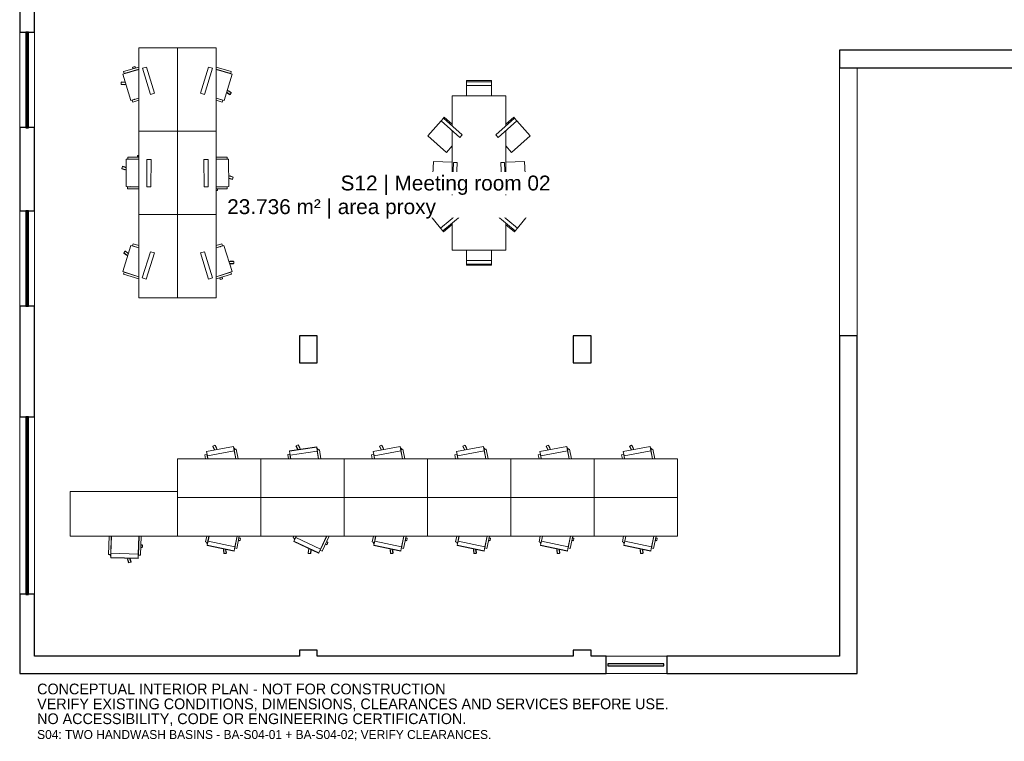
# Model space of a CAD drawing. Header units: millimetres. Extents: x -1370 to 26536, y -1139 to 22968.
# Tile 1 of 4: x 7 to 16546, y -1139 to 10981. Entities that reach past the tile are written whole.
import ezdxf

# ---------------------------------------------------------------- set-up
doc = ezdxf.new("R2010")
doc.units = ezdxf.units.MM
for name, color, linetype, lineweight in [('A-GENM-____-MCUT', 13, 'Continuous', 25), ('A-GENM-____-OTLN', 13, 'Continuous', 9), ('A-NOTE-CONCEPT', 8, 'Continuous', 25), ('G-____-____-TEXT', 231, 'Continuous', 9)]:
    doc.layers.add(name, color=color, linetype=linetype, lineweight=lineweight)
doc.styles.add('Arial', font='arial.ttf', dxfattribs={"height": 250})

msp = doc.modelspace()

# ---------------------------------------------------------------- linework, layer by layer
at = {"layer": 'A-GENM-____-MCUT'}
for p, q in [((7, 13450), (7, 10770)), ((257, 10770), (257, 13450)), ((7, 10770), (257, 10770)), ((154, 10773), (109, 10773)), ((109, 10773), (109, 10727)), ((140, 10770), (122, 10770)), ((122, 10770), (122, 10727)), ((140, 10727), (140, 10770)), ((154, 10727), (154, 10773)), ((109, 10727), (122, 10727)), ((122, 10727), (122, 9983)), ((122, 10727), (140, 10727)), ((140, 9983), (140, 10727)), ((140, 10727), (154, 10727)), ((19916, 10470), (13776, 10470)), ((13776, 10470), (13776, 10170)), ((13776, 10170), (19077, 10170)), ((122, 9983), (109, 9983)), ((109, 9983), (109, 9958)), ((109, 9958), (122, 9958)), ((140, 9983), (122, 9983)), ((122, 9983), (122, 9958)), ((122, 9958), (122, 9212)), ((122, 9958), (140, 9958)), ((154, 9983), (140, 9983)), ((140, 9958), (140, 9983)), ((140, 9212), (140, 9958)), ((140, 9958), (154, 9958)), ((154, 9958), (154, 9983)), ((257, 9170), (7, 9170)), ((7, 9170), (7, 7770)), ((122, 9212), (109, 9212)), ((109, 9212), (109, 9167)), ((109, 9167), (154, 9167)), ((140, 9212), (122, 9212)), ((122, 9212), (122, 9170)), ((122, 9170), (140, 9170)), ((154, 9212), (140, 9212)), ((140, 9170), (140, 9212)), ((154, 9167), (154, 9212)), ((257, 7770), (257, 9170)), ((7, 7770), (257, 7770)), ((154, 7773), (109, 7773)), ((109, 7773), (109, 7727)), ((109, 7727), (122, 7727)), ((140, 7770), (122, 7770)), ((122, 7770), (122, 7727)), ((122, 7727), (122, 6983)), ((122, 7727), (140, 7727)), ((140, 7727), (140, 7770)), ((140, 6983), (140, 7727)), ((140, 7727), (154, 7727)), ((154, 7727), (154, 7773)), ((122, 6983), (109, 6983)), ((109, 6983), (109, 6957)), ((109, 6957), (122, 6957)), ((140, 6983), (122, 6983)), ((122, 6983), (122, 6957)), ((122, 6957), (122, 6213)), ((122, 6957), (140, 6957)), ((154, 6983), (140, 6983)), ((140, 6957), (140, 6983)), ((140, 6213), (140, 6957)), ((140, 6957), (154, 6957)), ((154, 6957), (154, 6983)), ((7, 6170), (7, 4310)), ((257, 6170), (7, 6170)), ((122, 6213), (109, 6213)), ((109, 6213), (109, 6168)), ((109, 6168), (154, 6168)), ((140, 6213), (122, 6213)), ((122, 6213), (122, 6170)), ((122, 6170), (140, 6170)), ((154, 6213), (140, 6213)), ((140, 6170), (140, 6213)), ((154, 6168), (154, 6213)), ((257, 4310), (257, 6170)), ((4706, 5670), (4706, 5220)), ((5006, 5670), (4706, 5670)), ((5006, 5220), (5006, 5670)), ((9306, 5670), (9306, 5220)), ((9606, 5670), (9306, 5670)), ((9606, 5220), (9606, 5670)), ((14076, 5670), (13776, 5670)), ((13776, 5670), (13776, 290)), ((14076, 0), (14076, 5670)), ((4706, 5220), (5006, 5220)), ((9306, 5220), (9606, 5220)), ((7, 4310), (257, 4310)), ((154, 4312), (109, 4312)), ((109, 4312), (109, 4267)), ((140, 4310), (122, 4310)), ((122, 4310), (122, 4267)), ((140, 4267), (140, 4310)), ((154, 4267), (154, 4312)), ((109, 4267), (122, 4267)), ((122, 4267), (122, 3329)), ((122, 4267), (140, 4267)), ((140, 3329), (140, 4267)), ((140, 4267), (154, 4267)), ((122, 3329), (109, 3329)), ((109, 3329), (109, 3304)), ((140, 3329), (122, 3329)), ((122, 3329), (122, 3304)), ((154, 3329), (140, 3329)), ((140, 3304), (140, 3329)), ((154, 3304), (154, 3329)), ((109, 3304), (122, 3304)), ((122, 3304), (122, 2336)), ((122, 3304), (140, 3304)), ((140, 2336), (140, 3304)), ((140, 3304), (154, 3304)), ((122, 2336), (109, 2336)), ((109, 2336), (109, 2311)), ((140, 2336), (122, 2336)), ((122, 2336), (122, 2311)), ((154, 2336), (140, 2336)), ((140, 2311), (140, 2336)), ((154, 2311), (154, 2336)), ((109, 2311), (122, 2311)), ((122, 2311), (122, 1372)), ((122, 2311), (140, 2311)), ((140, 1372), (140, 2311)), ((140, 2311), (154, 2311)), ((257, 1330), (7, 1330)), ((7, 1330), (7, 0)), ((122, 1372), (109, 1372)), ((109, 1372), (109, 1327)), ((109, 1327), (154, 1327)), ((140, 1372), (122, 1372)), ((122, 1372), (122, 1330)), ((122, 1330), (140, 1330)), ((154, 1372), (140, 1372)), ((140, 1330), (140, 1372)), ((154, 1327), (154, 1372)), ((257, 290), (257, 1330)), ((5006, 390), (4706, 390)), ((4706, 390), (4706, 290)), ((5006, 290), (5006, 390)), ((9606, 390), (9306, 390)), ((9306, 390), (9306, 290)), ((9606, 290), (9606, 390)), ((4706, 290), (257, 290)), ((9306, 290), (5006, 290)), ((9856, 290), (9606, 290)), ((9856, 0), (9856, 290)), ((10876, 290), (10876, 0)), ((13776, 290), (10876, 290)), ((7, 0), (9856, 0)), ((10826, 163), (9886, 163)), ((9886, 163), (9886, 128)), ((9886, 128), (10826, 128)), ((10826, 128), (10826, 163)), ((10876, 0), (14076, 0))]:
    msp.add_line(p, q, dxfattribs=at)
at = {"layer": 'A-GENM-____-OTLN'}
for p, q in [((7, 10770), (7, 10170)), ((257, 10770), (257, 10225)), ((257, 10770), (257, 10225)), ((109, 9983), (109, 10727)), ((154, 9983), (154, 10727)), ((2007, 9109), (2007, 10509)), ((2007, 10509), (2657, 10509)), ((2657, 9109), (2657, 10509)), ((2657, 10509), (3307, 10509)), ((2657, 10509), (2657, 9109)), ((3307, 10509), (3307, 9109)), ((7, 10170), (7, 10130)), ((7, 10130), (7, 9170)), ((257, 10225), (257, 10170)), ((257, 10225), (257, 10170)), ((257, 10170), (257, 10131)), ((257, 10170), (257, 10131)), ((257, 10131), (257, 10130)), ((257, 10131), (257, 10130)), ((257, 9170), (257, 10130)), ((257, 9170), (257, 10130)), ((2007, 10146), (1739, 10066)), ((2007, 10185), (1753, 10109)), ((1763, 10076), (1753, 10109)), ((2007, 10149), (1763, 10076)), ((1906, 10181), (1901, 10180)), ((1908, 10156), (1901, 10180)), ((1939, 10194), (1905, 10184)), ((1913, 10157), (1905, 10184)), ((1924, 10121), (1923, 10124)), ((1947, 10167), (1939, 10194)), ((1944, 10193), (1939, 10191)), ((1951, 10169), (1944, 10193)), ((1957, 10131), (1957, 10134)), ((2137, 10185), (2070, 10165)), ((2202, 9725), (2070, 10165)), ((2269, 9745), (2137, 10185)), ((3177, 10185), (3045, 9745)), ((3244, 10165), (3112, 9725)), ((3177, 10185), (3244, 10165)), ((3307, 10185), (3561, 10109)), ((3307, 10149), (3551, 10076)), ((3307, 10146), (3574, 10066)), ((3561, 10109), (3551, 10076)), ((13776, 10169), (13776, 10170)), ((13776, 10170), (13776, 10169)), ((13776, 10169), (13776, 10130)), ((13776, 10169), (13776, 10130)), ((13776, 10130), (13776, 9964)), ((13776, 10130), (13776, 9964)), ((14076, 10170), (14076, 10130)), ((14076, 5670), (14076, 10130)), ((109, 9212), (109, 9958)), ((154, 9212), (154, 9958)), ((1712, 9930), (1711, 9895)), ((1781, 9929), (1712, 9930)), ((1770, 9934), (1715, 9935)), ((1715, 9935), (1715, 9930)), ((1872, 9625), (1739, 10066)), ((1770, 9934), (1770, 9929)), ((3574, 10066), (3442, 9625)), ((3506, 10086), (3509, 10088)), ((3512, 10085), (3515, 10086)), ((3551, 10073), (3548, 10077)), ((7932, 9958), (7512, 9958)), ((7512, 9958), (7512, 9938)), ((7932, 9938), (7512, 9938)), ((7512, 9938), (7512, 9878)), ((7932, 9958), (7932, 9938)), ((7932, 9938), (7932, 9878)), ((13776, 9964), (13776, 5670)), ((13776, 5670), (13776, 9964)), ((1791, 9893), (1711, 9895)), ((1714, 9895), (1714, 9890)), ((1769, 9889), (1714, 9890)), ((1769, 9894), (1769, 9889)), ((3483, 9763), (3540, 9724)), ((3494, 9798), (3560, 9753)), ((3512, 9785), (3515, 9789)), ((3515, 9789), (3560, 9758)), ((7932, 9878), (7512, 9878)), ((7512, 9878), (7512, 9705)), ((7932, 9878), (7932, 9705)), ((2007, 9666), (1872, 9625)), ((1895, 9633), (1899, 9631)), ((2007, 9663), (1896, 9630)), ((1906, 9597), (1896, 9630)), ((2007, 9627), (1906, 9597)), ((1933, 9644), (1932, 9641)), ((1939, 9646), (1938, 9643)), ((2269, 9745), (2202, 9725)), ((3045, 9745), (3112, 9725)), ((3307, 9666), (3442, 9625)), ((3307, 9663), (3417, 9630)), ((3307, 9627), (3407, 9597)), ((3417, 9630), (3407, 9597)), ((3489, 9752), (3492, 9756)), ((3489, 9752), (3535, 9721)), ((3535, 9721), (3538, 9725)), ((3540, 9724), (3560, 9753)), ((3557, 9754), (3560, 9758)), ((7272, 9198), (7272, 9705)), ((7272, 9705), (8172, 9705)), ((8172, 9705), (8172, 9198)), ((7085, 9284), (6860, 9029)), ((7125, 9328), (7085, 9284)), ((7399, 9005), (7085, 9284)), ((7138, 9343), (7125, 9328)), ((7439, 9050), (7125, 9328)), ((7272, 9225), (7138, 9343)), ((8320, 9328), (8005, 9050)), ((8359, 9283), (8045, 9005)), ((8306, 9343), (8172, 9225)), ((8306, 9343), (8320, 9328)), ((8320, 9328), (8359, 9283)), ((8359, 9283), (8584, 9029)), ((2007, 7709), (2007, 9109)), ((2007, 9109), (2657, 9109)), ((2657, 9109), (2007, 9109)), ((2657, 7709), (2657, 9109)), ((2657, 9109), (3307, 9109)), ((2657, 9109), (2657, 7709)), ((3307, 9109), (2657, 9109)), ((3307, 9109), (3307, 7709)), ((7272, 7642), (7272, 9118)), ((8172, 9118), (8172, 7642)), ((7174, 8751), (6860, 9029)), ((7439, 9050), (7399, 9005)), ((8005, 9050), (8045, 9005)), ((8584, 9029), (8270, 8751)), ((7272, 8861), (7174, 8751)), ((8172, 8861), (8270, 8751)), ((1795, 8178), (1798, 8638)), ((2007, 8636), (1798, 8638)), ((1823, 8640), (1824, 8675)), ((2007, 8639), (1823, 8640)), ((2007, 8674), (1824, 8675)), ((1986, 8674), (1986, 8699)), ((1991, 8699), (1986, 8699)), ((1991, 8674), (1991, 8701)), ((2007, 8701), (1991, 8701)), ((1991, 8636), (1991, 8639)), ((2140, 8175), (2143, 8635)), ((2213, 8634), (2143, 8635)), ((2210, 8174), (2213, 8634)), ((3100, 8634), (3170, 8635)), ((3100, 8634), (3104, 8174)), ((3170, 8635), (3174, 8175)), ((3307, 8674), (3490, 8675)), ((3307, 8639), (3490, 8640)), ((3307, 8636), (3515, 8638)), ((3445, 8637), (3446, 8640)), ((3451, 8637), (3453, 8640)), ((3491, 8637), (3487, 8640)), ((3490, 8675), (3490, 8640)), ((3515, 8638), (3519, 8178)), ((1732, 8516), (1721, 8483)), ((1797, 8457), (1721, 8483)), ((1724, 8482), (1722, 8477)), ((1774, 8460), (1722, 8477)), ((1797, 8494), (1732, 8516)), ((1736, 8520), (1735, 8515)), ((1788, 8503), (1736, 8520)), ((1776, 8465), (1774, 8460)), ((1788, 8503), (1787, 8498)), ((6937, 8181), (6956, 8600)), ((7272, 8586), (6956, 8600)), ((7276, 8165), (7295, 8585)), ((7355, 8582), (7295, 8585)), ((7336, 8163), (7355, 8582)), ((8089, 8582), (8149, 8585)), ((8089, 8582), (8108, 8163)), ((8149, 8585), (8168, 8165)), ((8172, 8586), (8488, 8600)), ((8488, 8600), (8507, 8181)), ((3517, 8358), (3594, 8334)), ((3518, 8321), (3583, 8300)), ((3527, 8313), (3528, 8318)), ((3527, 8313), (3579, 8296)), ((3539, 8351), (3540, 8356)), ((3540, 8356), (3593, 8339)), ((3579, 8296), (3581, 8301)), ((3583, 8300), (3594, 8334)), ((3591, 8334), (3593, 8339)), ((2007, 8176), (1795, 8178)), ((1820, 8177), (1823, 8175)), ((1820, 8140), (1820, 8175)), ((2007, 8174), (1820, 8175)), ((2007, 8139), (1820, 8140)), ((1859, 8177), (1858, 8175)), ((1866, 8177), (1864, 8175)), ((2210, 8174), (2140, 8175)), ((3104, 8174), (3174, 8175)), ((3307, 8176), (3519, 8178)), ((3307, 8174), (3494, 8175)), ((3307, 8139), (3494, 8140)), ((3307, 8111), (3327, 8111)), ((3326, 8176), (3326, 8174)), ((3327, 8139), (3327, 8111)), ((3327, 8114), (3332, 8114)), ((3332, 8139), (3332, 8114)), ((3494, 8175), (3494, 8140)), ((7272, 8165), (6937, 8181)), ((7336, 8163), (7276, 8165)), ((8108, 8163), (8168, 8165)), ((8172, 8165), (8507, 8181)), ((6860, 7745), (7186, 8011)), ((7272, 7905), (7186, 8011)), ((8172, 7905), (8258, 8011)), ((8258, 8011), (8584, 7745)), ((7, 7770), (7, 6170)), ((109, 6983), (109, 7727)), ((154, 6983), (154, 7727)), ((257, 7770), (257, 6170)), ((257, 6170), (257, 7770)), ((2657, 7709), (2007, 7709)), ((2007, 6309), (2007, 7709)), ((2007, 7709), (2657, 7709)), ((3307, 7709), (2657, 7709)), ((2657, 6309), (2657, 7709)), ((2657, 7709), (3307, 7709)), ((2657, 7709), (2657, 6309)), ((3307, 7709), (3307, 6309)), ((7076, 7481), (6860, 7745)), ((7076, 7481), (7401, 7747)), ((7114, 7435), (7439, 7701)), ((7439, 7701), (7401, 7747)), ((8005, 7701), (8043, 7747)), ((8005, 7701), (8330, 7435)), ((8043, 7747), (8368, 7481)), ((8368, 7481), (8584, 7745)), ((7114, 7435), (7076, 7481)), ((7126, 7419), (7272, 7539)), ((7272, 7109), (7272, 7565)), ((8172, 7564), (8172, 7109)), ((8172, 7538), (8318, 7419)), ((8330, 7435), (8368, 7481)), ((7126, 7419), (7114, 7435)), ((8318, 7419), (8330, 7435)), ((1737, 6750), (1875, 7189)), ((2007, 7147), (1875, 7189)), ((1900, 7183), (1911, 7217)), ((2007, 7150), (1900, 7183)), ((2007, 7186), (1911, 7217)), ((3307, 7186), (3403, 7217)), ((3307, 7147), (3438, 7189)), ((3307, 7150), (3414, 7183)), ((3371, 7167), (3372, 7170)), ((3377, 7169), (3378, 7172)), ((3403, 7217), (3414, 7183)), ((3415, 7181), (3411, 7182)), ((3438, 7189), (3576, 6750)), ((109, 6213), (109, 6957)), ((154, 6213), (154, 6957)), ((1758, 7062), (1755, 7058)), ((1800, 7026), (1755, 7058)), ((1777, 7092), (1756, 7063)), ((1821, 7017), (1756, 7063)), ((1832, 7052), (1777, 7092)), ((1782, 7094), (1779, 7090)), ((1826, 7062), (1782, 7094)), ((1803, 7030), (1800, 7026)), ((1826, 7062), (1823, 7058)), ((2066, 6646), (2205, 7085)), ((2133, 6625), (2271, 7064)), ((2271, 7064), (2205, 7085)), ((3042, 7064), (3109, 7085)), ((3042, 7064), (3181, 6625)), ((3109, 7085), (3247, 6646)), ((8172, 7109), (7272, 7109)), ((7512, 6936), (7512, 7109)), ((7932, 6936), (7932, 7109)), ((3522, 6922), (3602, 6921)), ((3533, 6887), (3602, 6886)), ((3544, 6881), (3544, 6886)), ((3544, 6881), (3599, 6881)), ((3545, 6921), (3545, 6926)), ((3545, 6926), (3600, 6926)), ((3599, 6881), (3599, 6886)), ((3600, 6921), (3600, 6926)), ((3602, 6886), (3602, 6921)), ((7512, 6876), (7512, 6936)), ((7512, 6936), (7932, 6936)), ((7512, 6876), (7932, 6876)), ((7512, 6856), (7512, 6876)), ((7512, 6856), (7932, 6856)), ((7932, 6876), (7932, 6936)), ((7932, 6856), (7932, 6876)), ((2007, 6665), (1737, 6750)), ((1750, 6707), (1760, 6740)), ((2007, 6626), (1750, 6707)), ((2007, 6662), (1760, 6740)), ((1761, 6742), (1763, 6739)), ((1799, 6730), (1796, 6729)), ((1805, 6729), (1802, 6727)), ((2133, 6625), (2066, 6646)), ((3181, 6625), (3247, 6646)), ((3307, 6665), (3576, 6750)), ((3307, 6662), (3553, 6740)), ((3307, 6626), (3564, 6707)), ((3359, 6681), (3360, 6679)), ((3366, 6644), (3373, 6620)), ((3371, 6646), (3379, 6619)), ((3373, 6620), (3378, 6622)), ((3379, 6619), (3412, 6630)), ((3393, 6692), (3394, 6690)), ((3404, 6656), (3412, 6630)), ((3409, 6658), (3416, 6634)), ((3412, 6632), (3416, 6634)), ((3553, 6740), (3564, 6707)), ((2657, 6309), (2007, 6309)), ((3307, 6309), (2657, 6309)), ((7, 4310), (7, 1330)), ((257, 4310), (257, 1330)), ((257, 4310), (257, 1330)), ((109, 3329), (109, 4267)), ((154, 3329), (154, 4267)), ((3597, 3815), (3145, 3731)), ((3598, 3810), (3146, 3727)), ((3254, 3816), (3250, 3813)), ((3276, 3765), (3250, 3813)), ((3284, 3834), (3253, 3818)), ((3286, 3758), (3253, 3818)), ((3322, 3764), (3284, 3834)), ((3290, 3835), (3285, 3832)), ((3316, 3786), (3290, 3835)), ((3597, 3815), (3598, 3810)), ((3598, 3810), (3611, 3741)), ((4996, 3808), (4540, 3741)), ((4653, 3821), (4648, 3819)), ((4673, 3770), (4648, 3819)), ((4683, 3839), (4652, 3823)), ((4682, 3762), (4652, 3823)), ((4719, 3767), (4683, 3839)), ((4689, 3839), (4684, 3837)), ((4713, 3790), (4689, 3839)), ((4996, 3808), (4996, 3803)), ((6397, 3815), (5945, 3731)), ((6398, 3810), (5946, 3727)), ((6054, 3816), (6050, 3813)), ((6076, 3765), (6050, 3813)), ((6084, 3834), (6053, 3818)), ((6086, 3758), (6053, 3818)), ((6122, 3764), (6084, 3834)), ((6090, 3835), (6085, 3832)), ((6116, 3786), (6090, 3835)), ((6397, 3815), (6398, 3810)), ((6398, 3810), (6411, 3741)), ((7797, 3815), (7345, 3731)), ((7798, 3810), (7346, 3727)), ((7454, 3816), (7450, 3813)), ((7476, 3765), (7450, 3813)), ((7484, 3834), (7453, 3818)), ((7486, 3758), (7453, 3818)), ((7522, 3764), (7484, 3834)), ((7490, 3835), (7485, 3832)), ((7516, 3786), (7490, 3835)), ((7797, 3815), (7798, 3810)), ((7798, 3810), (7811, 3741)), ((9197, 3815), (8745, 3731)), ((9198, 3810), (8746, 3727)), ((8854, 3816), (8850, 3813)), ((8876, 3765), (8850, 3813)), ((8884, 3834), (8853, 3818)), ((8886, 3758), (8853, 3818)), ((8922, 3764), (8884, 3834)), ((8890, 3835), (8885, 3832)), ((8916, 3786), (8890, 3835)), ((9197, 3815), (9198, 3810)), ((9198, 3810), (9211, 3741)), ((10597, 3815), (10145, 3731)), ((10598, 3810), (10146, 3727)), ((10254, 3816), (10250, 3813)), ((10276, 3765), (10250, 3813)), ((10284, 3834), (10253, 3818)), ((10286, 3758), (10253, 3818)), ((10322, 3764), (10284, 3834)), ((10290, 3835), (10285, 3832)), ((10316, 3786), (10290, 3835)), ((10597, 3815), (10598, 3810)), ((10598, 3810), (10611, 3741)), ((3153, 3677), (3118, 3671)), ((3118, 3671), (3130, 3608)), ((3145, 3731), (3146, 3727)), ((3146, 3727), (3159, 3658)), ((3153, 3677), (3165, 3608)), ((3611, 3741), (3159, 3658)), ((3159, 3658), (3168, 3608)), ((3281, 3767), (3276, 3765)), ((3316, 3786), (3311, 3784)), ((3625, 3769), (3602, 3791)), ((3609, 3752), (3611, 3754)), ((3644, 3768), (3610, 3761)), ((3610, 3761), (3638, 3608)), ((3610, 3746), (3612, 3748)), ((3611, 3741), (3636, 3608)), ((3620, 3763), (3625, 3769)), ((3626, 3764), (3623, 3767)), ((3644, 3768), (3674, 3608)), ((4546, 3686), (4511, 3681)), ((4511, 3681), (4522, 3608)), ((4540, 3741), (4541, 3736)), ((4996, 3803), (4541, 3736)), ((4541, 3736), (4551, 3667)), ((4546, 3686), (4557, 3608)), ((5006, 3734), (4551, 3667)), ((4551, 3667), (4560, 3608)), ((4677, 3772), (4673, 3770)), ((4713, 3790), (4709, 3787)), ((4996, 3803), (5006, 3734)), ((5022, 3760), (4999, 3783)), ((5005, 3744), (5007, 3746)), ((5041, 3759), (5006, 3754)), ((5006, 3754), (5027, 3608)), ((5006, 3738), (5008, 3740)), ((5006, 3734), (5025, 3608)), ((5016, 3755), (5022, 3760)), ((5022, 3756), (5020, 3759)), ((5041, 3759), (5063, 3608)), ((5953, 3677), (5918, 3671)), ((5918, 3671), (5930, 3608)), ((5945, 3731), (5946, 3727)), ((5946, 3727), (5959, 3658)), ((5953, 3677), (5965, 3608)), ((6411, 3741), (5959, 3658)), ((5959, 3658), (5968, 3608)), ((6081, 3767), (6076, 3765)), ((6116, 3786), (6111, 3784)), ((6425, 3769), (6402, 3791)), ((6409, 3752), (6411, 3754)), ((6444, 3768), (6410, 3761)), ((6410, 3761), (6438, 3608)), ((6410, 3746), (6412, 3748)), ((6411, 3741), (6436, 3608)), ((6420, 3763), (6425, 3769)), ((6426, 3764), (6423, 3767)), ((6444, 3768), (6474, 3608)), ((7353, 3677), (7318, 3671)), ((7318, 3671), (7330, 3608)), ((7345, 3731), (7346, 3727)), ((7346, 3727), (7359, 3658)), ((7353, 3677), (7365, 3608)), ((7811, 3741), (7359, 3658)), ((7359, 3658), (7368, 3608)), ((7481, 3767), (7476, 3765)), ((7516, 3786), (7511, 3784)), ((7825, 3769), (7802, 3791)), ((7809, 3752), (7811, 3754)), ((7844, 3768), (7810, 3761)), ((7810, 3761), (7838, 3608)), ((7810, 3746), (7812, 3748)), ((7811, 3741), (7836, 3608)), ((7820, 3763), (7825, 3769)), ((7826, 3764), (7823, 3767)), ((7844, 3768), (7874, 3608)), ((8753, 3677), (8718, 3671)), ((8718, 3671), (8730, 3608)), ((8745, 3731), (8746, 3727)), ((8746, 3727), (8759, 3658)), ((8753, 3677), (8765, 3608)), ((9211, 3741), (8759, 3658)), ((8759, 3658), (8768, 3608)), ((8881, 3767), (8876, 3765)), ((8916, 3786), (8911, 3784)), ((9225, 3769), (9202, 3791)), ((9209, 3752), (9211, 3754)), ((9244, 3768), (9210, 3761)), ((9210, 3761), (9238, 3608)), ((9210, 3746), (9212, 3748)), ((9211, 3741), (9236, 3608)), ((9220, 3763), (9225, 3769)), ((9226, 3764), (9223, 3767)), ((9244, 3768), (9274, 3608)), ((10153, 3677), (10118, 3671)), ((10118, 3671), (10130, 3608)), ((10145, 3731), (10146, 3727)), ((10146, 3727), (10159, 3658)), ((10153, 3677), (10165, 3608)), ((10611, 3741), (10159, 3658)), ((10159, 3658), (10168, 3608)), ((10281, 3767), (10276, 3765)), ((10316, 3786), (10311, 3784)), ((10625, 3769), (10602, 3791)), ((10609, 3752), (10611, 3754)), ((10644, 3768), (10610, 3761)), ((10610, 3761), (10638, 3608)), ((10610, 3746), (10612, 3748)), ((10611, 3741), (10636, 3608)), ((10620, 3763), (10625, 3769)), ((10626, 3764), (10623, 3767)), ((10644, 3768), (10674, 3608)), ((2657, 2958), (2657, 3608)), ((2657, 3608), (4057, 3608)), ((4057, 3608), (4057, 2958)), ((4057, 2958), (4057, 3608)), ((4057, 3608), (5457, 3608)), ((5457, 3608), (5457, 2958)), ((5457, 2958), (5457, 3608)), ((5457, 3608), (6857, 3608)), ((6857, 3608), (6857, 2958)), ((6857, 2958), (6857, 3608)), ((6857, 3608), (8257, 3608)), ((8257, 3608), (8257, 2958)), ((8257, 2958), (8257, 3608)), ((8257, 3608), (9657, 3608)), ((9657, 3608), (9657, 2958)), ((9657, 2958), (9657, 3608)), ((9657, 3608), (11057, 3608)), ((11057, 3608), (11057, 2958)), ((109, 2336), (109, 3304)), ((154, 2336), (154, 3304)), ((857, 2308), (857, 3058)), ((857, 3058), (2657, 3058)), ((2657, 3058), (2657, 2308)), ((2657, 2308), (2657, 2958)), ((2657, 2958), (4057, 2958)), ((4057, 2958), (2657, 2958)), ((4057, 2958), (4057, 2308)), ((4057, 2308), (4057, 2958)), ((4057, 2958), (5457, 2958)), ((5457, 2958), (4057, 2958)), ((5457, 2958), (5457, 2308)), ((5457, 2308), (5457, 2958)), ((5457, 2958), (6857, 2958)), ((6857, 2958), (5457, 2958)), ((6857, 2958), (6857, 2308)), ((6857, 2308), (6857, 2958)), ((6857, 2958), (8257, 2958)), ((8257, 2958), (6857, 2958)), ((8257, 2958), (8257, 2308)), ((8257, 2308), (8257, 2958)), ((8257, 2958), (9657, 2958)), ((9657, 2958), (8257, 2958)), ((9657, 2958), (9657, 2308)), ((9657, 2308), (9657, 2958)), ((9657, 2958), (11057, 2958)), ((11057, 2958), (9657, 2958)), ((11057, 2958), (11057, 2308)), ((109, 1372), (109, 2311)), ((154, 1372), (154, 2311)), ((2657, 2308), (857, 2308)), ((1501, 2001), (1511, 2308)), ((1536, 2000), (1546, 2308)), ((1539, 2020), (1548, 2308)), ((1548, 2300), (1546, 2302)), ((1548, 2294), (1546, 2296)), ((1999, 2006), (2009, 2308)), ((2001, 1986), (2011, 2308)), ((2004, 2158), (2006, 2158)), ((2036, 1985), (2046, 2308)), ((2041, 2157), (2069, 2156)), ((2042, 2162), (2067, 2161)), ((2066, 2156), (2067, 2161)), ((2068, 2121), (2069, 2156)), ((4057, 2308), (2657, 2308)), ((3130, 2209), (3150, 2308)), ((3130, 2209), (3164, 2202)), ((3154, 2204), (3147, 2201)), ((3147, 2201), (3161, 2172)), ((3148, 2206), (3150, 2203)), ((3156, 2148), (3157, 2153)), ((3157, 2153), (3171, 2221)), ((3157, 2153), (3608, 2061)), ((3164, 2202), (3186, 2308)), ((3169, 2211), (3166, 2210)), ((3170, 2217), (3167, 2216)), ((3171, 2221), (3188, 2308)), ((3171, 2221), (3622, 2130)), ((3620, 2109), (3660, 2308)), ((3622, 2130), (3658, 2308)), ((3645, 2245), (3647, 2244)), ((3652, 2279), (3654, 2278)), ((3654, 2102), (3696, 2308)), ((3681, 2232), (3705, 2227)), ((3682, 2237), (3709, 2232)), ((3689, 2271), (3716, 2266)), ((3690, 2276), (3714, 2271)), ((3705, 2227), (3706, 2232)), ((3709, 2232), (3716, 2266)), ((3713, 2266), (3714, 2271)), ((5457, 2308), (4057, 2308)), ((4601, 2281), (4614, 2308)), ((4601, 2281), (4633, 2266)), ((4612, 2215), (4614, 2220)), ((4612, 2215), (5028, 2020)), ((4614, 2220), (4644, 2283)), ((4614, 2220), (5031, 2025)), ((4623, 2271), (4616, 2269)), ((4616, 2269), (4622, 2238)), ((4618, 2273), (4619, 2270)), ((4633, 2266), (4653, 2308)), ((4639, 2274), (4636, 2273)), ((4642, 2279), (4639, 2279)), ((4644, 2283), (4655, 2308)), ((4644, 2283), (5060, 2088)), ((5054, 2069), (5166, 2308)), ((5060, 2088), (5163, 2308)), ((5086, 2054), (5205, 2308)), ((5110, 2194), (5112, 2193)), ((5125, 2226), (5127, 2225)), ((5142, 2174), (5165, 2163)), ((5144, 2178), (5169, 2167)), ((5159, 2210), (5184, 2198)), ((5161, 2215), (5184, 2204)), ((5165, 2163), (5167, 2168)), ((5169, 2167), (5184, 2198)), ((5182, 2199), (5184, 2204)), ((6857, 2308), (5457, 2308)), ((5930, 2209), (5950, 2308)), ((5930, 2209), (5964, 2202)), ((5954, 2204), (5947, 2201)), ((5947, 2201), (5961, 2172)), ((5948, 2206), (5950, 2203)), ((5956, 2148), (5957, 2153)), ((5957, 2153), (5971, 2221)), ((5957, 2153), (6408, 2061)), ((5964, 2202), (5986, 2308)), ((5969, 2211), (5966, 2210)), ((5970, 2217), (5967, 2216)), ((5971, 2221), (5988, 2308)), ((5971, 2221), (6422, 2130)), ((6420, 2109), (6460, 2308)), ((6422, 2130), (6458, 2308)), ((6445, 2245), (6447, 2244)), ((6452, 2279), (6454, 2278)), ((6454, 2102), (6496, 2308)), ((6481, 2232), (6505, 2227)), ((6482, 2237), (6509, 2232)), ((6489, 2271), (6516, 2266)), ((6490, 2276), (6514, 2271)), ((6505, 2227), (6506, 2232)), ((6509, 2232), (6516, 2266)), ((6513, 2266), (6514, 2271)), ((8257, 2308), (6857, 2308)), ((7330, 2209), (7350, 2308)), ((7330, 2209), (7364, 2202)), ((7354, 2204), (7347, 2201)), ((7347, 2201), (7361, 2172)), ((7348, 2206), (7350, 2203)), ((7356, 2148), (7357, 2153)), ((7357, 2153), (7371, 2221)), ((7357, 2153), (7808, 2061)), ((7364, 2202), (7386, 2308)), ((7369, 2211), (7366, 2210)), ((7370, 2217), (7367, 2216)), ((7371, 2221), (7388, 2308)), ((7371, 2221), (7822, 2130)), ((7820, 2109), (7860, 2308)), ((7822, 2130), (7858, 2308)), ((7845, 2245), (7847, 2244)), ((7852, 2279), (7854, 2278)), ((7854, 2102), (7896, 2308)), ((7881, 2232), (7905, 2227)), ((7882, 2237), (7909, 2232)), ((7889, 2271), (7916, 2266)), ((7890, 2276), (7914, 2271)), ((7905, 2227), (7906, 2232)), ((7909, 2232), (7916, 2266)), ((7913, 2266), (7914, 2271)), ((9657, 2308), (8257, 2308)), ((8730, 2209), (8750, 2308)), ((8730, 2209), (8764, 2202)), ((8754, 2204), (8747, 2201)), ((8747, 2201), (8761, 2172)), ((8748, 2206), (8750, 2203)), ((8756, 2148), (8757, 2153)), ((8757, 2153), (8771, 2221)), ((8757, 2153), (9208, 2061)), ((8764, 2202), (8786, 2308)), ((8769, 2211), (8766, 2210)), ((8770, 2217), (8767, 2216)), ((8771, 2221), (8788, 2308)), ((8771, 2221), (9222, 2130)), ((9220, 2109), (9260, 2308)), ((9222, 2130), (9258, 2308)), ((9245, 2245), (9247, 2244)), ((9252, 2279), (9254, 2278)), ((9254, 2102), (9296, 2308)), ((9281, 2232), (9305, 2227)), ((9282, 2237), (9309, 2232)), ((9289, 2271), (9316, 2266)), ((9290, 2276), (9314, 2271)), ((9305, 2227), (9306, 2232)), ((9309, 2232), (9316, 2266)), ((9313, 2266), (9314, 2271)), ((11057, 2308), (9657, 2308)), ((10130, 2209), (10150, 2308)), ((10130, 2209), (10164, 2202)), ((10154, 2204), (10147, 2201)), ((10147, 2201), (10161, 2172)), ((10148, 2206), (10150, 2203)), ((10156, 2148), (10157, 2153)), ((10157, 2153), (10171, 2221)), ((10157, 2153), (10608, 2061)), ((10164, 2202), (10186, 2308)), ((10169, 2211), (10166, 2210)), ((10170, 2217), (10167, 2216)), ((10171, 2221), (10188, 2308)), ((10171, 2221), (10622, 2130)), ((10620, 2109), (10660, 2308)), ((10622, 2130), (10658, 2308)), ((10645, 2245), (10647, 2244)), ((10652, 2279), (10654, 2278)), ((10654, 2102), (10696, 2308)), ((10681, 2232), (10705, 2227)), ((10682, 2237), (10709, 2232)), ((10689, 2271), (10716, 2266)), ((10690, 2276), (10714, 2271)), ((10705, 2227), (10706, 2232)), ((10709, 2232), (10716, 2266)), ((10713, 2266), (10714, 2271)), ((1501, 2001), (1536, 2000)), ((1520, 2001), (1522, 1998)), ((1526, 2000), (1520, 1996)), ((1520, 1996), (1538, 1970)), ((1537, 1950), (1539, 2020)), ((1539, 2016), (1537, 2014)), ((1539, 2010), (1537, 2008)), ((1539, 2020), (1999, 2006)), ((1997, 1936), (1999, 2006)), ((2001, 1986), (2036, 1985)), ((2003, 2123), (2005, 2123)), ((2040, 2122), (2068, 2121)), ((2040, 2117), (2065, 2116)), ((2065, 2116), (2065, 2121)), ((3156, 2148), (3607, 2056)), ((3428, 2069), (3433, 2070)), ((3428, 2069), (3434, 2015)), ((3430, 2092), (3439, 2013)), ((3434, 2015), (3439, 2015)), ((3439, 2013), (3474, 2017)), ((3466, 2085), (3474, 2017)), ((3467, 2074), (3472, 2074)), ((3472, 2074), (3478, 2020)), ((3474, 2019), (3478, 2020)), ((3607, 2056), (3608, 2061)), ((3608, 2061), (3622, 2130)), ((3620, 2109), (3654, 2102)), ((4858, 2075), (4851, 2020)), ((4851, 2020), (4856, 2020)), ((4865, 2096), (4855, 2017)), ((4855, 2017), (4890, 2013)), ((4858, 2075), (4863, 2074)), ((4899, 2081), (4890, 2013)), ((4890, 2015), (4895, 2015)), ((4902, 2069), (4895, 2015)), ((4897, 2070), (4902, 2069)), ((5028, 2020), (5031, 2025)), ((5031, 2025), (5060, 2088)), ((5054, 2069), (5086, 2054)), ((5956, 2148), (6407, 2056)), ((6228, 2069), (6233, 2070)), ((6228, 2069), (6234, 2015)), ((6230, 2092), (6239, 2013)), ((6234, 2015), (6239, 2015)), ((6239, 2013), (6274, 2017)), ((6266, 2085), (6274, 2017)), ((6267, 2074), (6272, 2074)), ((6272, 2074), (6278, 2020)), ((6274, 2019), (6278, 2020)), ((6407, 2056), (6408, 2061)), ((6408, 2061), (6422, 2130)), ((6420, 2109), (6454, 2102)), ((7356, 2148), (7807, 2056)), ((7628, 2069), (7633, 2070)), ((7628, 2069), (7634, 2015)), ((7630, 2092), (7639, 2013)), ((7634, 2015), (7639, 2015)), ((7639, 2013), (7674, 2017)), ((7666, 2085), (7674, 2017)), ((7667, 2074), (7672, 2074)), ((7672, 2074), (7678, 2020)), ((7674, 2019), (7678, 2020)), ((7807, 2056), (7808, 2061)), ((7808, 2061), (7822, 2130)), ((7820, 2109), (7854, 2102)), ((8756, 2148), (9207, 2056)), ((9028, 2069), (9033, 2070)), ((9028, 2069), (9034, 2015)), ((9030, 2092), (9039, 2013)), ((9034, 2015), (9039, 2015)), ((9039, 2013), (9074, 2017)), ((9066, 2085), (9074, 2017)), ((9067, 2074), (9072, 2074)), ((9072, 2074), (9078, 2020)), ((9074, 2019), (9078, 2020)), ((9207, 2056), (9208, 2061)), ((9208, 2061), (9222, 2130)), ((9220, 2109), (9254, 2102)), ((10156, 2148), (10607, 2056)), ((10428, 2069), (10433, 2070)), ((10428, 2069), (10434, 2015)), ((10430, 2092), (10439, 2013)), ((10434, 2015), (10439, 2015)), ((10439, 2013), (10474, 2017)), ((10466, 2085), (10474, 2017)), ((10467, 2074), (10472, 2074)), ((10472, 2074), (10478, 2020)), ((10474, 2019), (10478, 2020)), ((10607, 2056), (10608, 2061)), ((10608, 2061), (10622, 2130)), ((10620, 2109), (10654, 2102)), ((1537, 1950), (1997, 1936)), ((1537, 1945), (1537, 1950)), ((1537, 1945), (1997, 1931)), ((1817, 1936), (1839, 1860)), ((1818, 1913), (1823, 1915)), ((1818, 1913), (1834, 1861)), ((1834, 1861), (1838, 1862)), ((1839, 1860), (1873, 1869)), ((1854, 1935), (1873, 1869)), ((1857, 1925), (1861, 1926)), ((1861, 1926), (1877, 1873)), ((1872, 1872), (1877, 1873)), ((1997, 1931), (1997, 1936)), ((10876, 290), (9856, 290)), ((9856, 290), (10876, 290)), ((10876, 0), (9856, 0))]:
    msp.add_line(p, q, dxfattribs=at)

# ---------------------------------------------------------------- texts
at = {"layer": 'A-NOTE-CONCEPT', "color": 8}
for s, p in [('CONCEPTUAL INTERIOR PLAN - NOT FOR CONSTRUCTION', (300, -350)), ('VERIFY EXISTING CONDITIONS, DIMENSIONS, CLEARANCES AND SERVICES BEFORE USE.', (300, -600)), ('NO ACCESSIBILITY, CODE OR ENGINEERING CERTIFICATION.', (300, -850))]:
    msp.add_text(s, height=180, dxfattribs=at).set_placement(p)
at = {"layer": 'A-NOTE-CONCEPT'}
msp.add_text('S04: TWO HANDWASH BASINS - BA-S04-01 + BA-S04-02; VERIFY CLEARANCES.', height=150, dxfattribs=at).set_placement((300, -1100))

# ---------------------------------------------------------------- next in the draw order: texts
at = {"layer": 'G-____-____-TEXT', "color": 7, "insert": (5397, 8363), "char_height": 250, "width": 4256.96, "attachment_point": 1, "style": 'Arial', "bg_fill": 3, "box_fill_scale": 1.25, "bg_fill_color": 256, "bg_fill_true_color": 13158600, "bg_fill_transparency": 0}
msp.add_mtext('S12 | Meeting room 02', dxfattribs=at)

# ---------------------------------------------------------------- next in the draw order: texts
at = {"layer": 'G-____-____-TEXT', "color": 7, "insert": (3492, 7966), "char_height": 250, "width": 8874.68, "attachment_point": 1, "style": 'Arial', "bg_fill": 3, "box_fill_scale": 1.25, "bg_fill_color": 256, "bg_fill_true_color": 13158600, "bg_fill_transparency": 0}
msp.add_mtext('23.736 m² | area proxy', dxfattribs=at)

doc.saveas('drawing.dxf')
